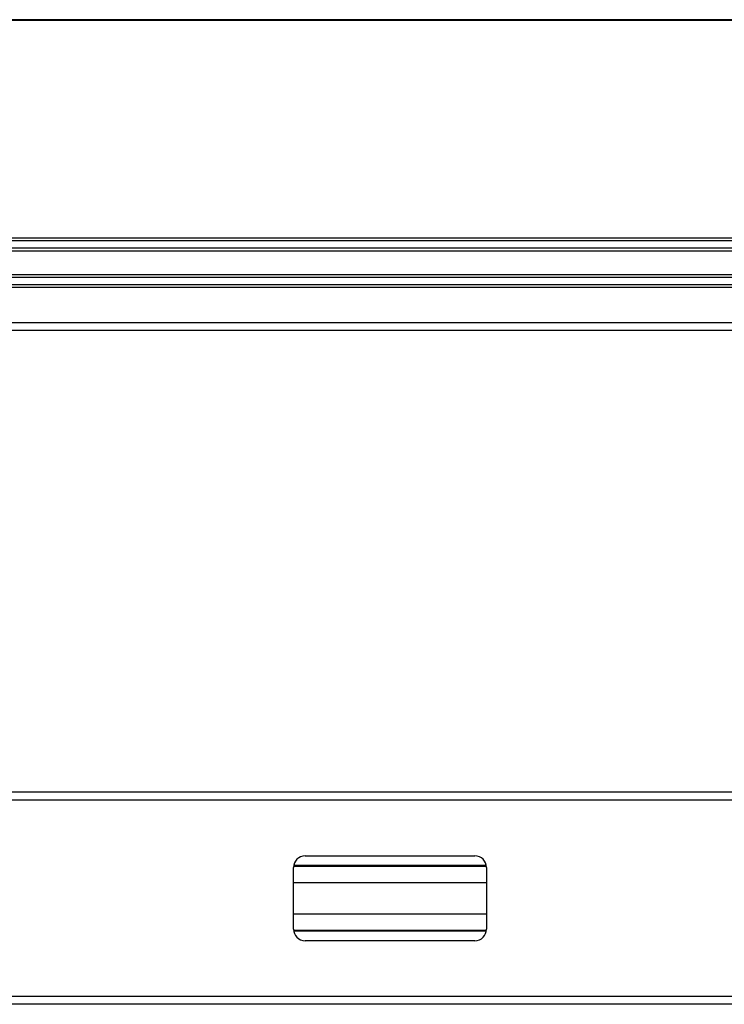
# Model space of a CAD drawing. Header units: millimetres. Extents: x -420 to 2302, y 443 to 882.
# Tile 4 of 16: x 62 to 245, y 443 to 699. Entities that reach past the tile are written whole.
import ezdxf

# ---------------------------------------------------------------- set-up
doc = ezdxf.new("R2010")
doc.units = ezdxf.units.MM

# ---------------------------------------------------------------- blocks, each defined once
blk = doc.blocks.new('Drawing View2')
at = {"color": 7, "linetype": 'Continuous', "lineweight": 25}
for p, q in [((0, 68.63), (-1000, 68.63)), ((0, 68.43), (-1000, 68.43)), ((0, 11.94), (-1000, 11.94)), ((0, 11.24), (-1000, 11.24)), ((0, 9.32), (-1000, 9.32)), ((0, 8.62), (-1000, 8.62)), ((0, 2.44), (-1000, 2.44)), ((0, 1.74), (-1000, 1.74)), ((0, -0.18), (-1000, -0.18)), ((0, -0.88), (-1000, -0.88)), ((0, -9.97), (-1000, -9.97)), ((0, -11.97), (-1000, -11.97))]:
    blk.add_line(p, q, dxfattribs=at)
blk = doc.blocks.new('Drawing View3')
at = {"color": 7, "linetype": 'Continuous', "lineweight": 25}
for p, q in [((837.5, 31.5), (-162.5, 31.5)), ((837.5, 29.5), (-162.5, 29.5)), ((128, 15), (172, 15)), ((125, -4), (125, 12)), ((125.02, 12.3), (174.98, 12.3)), ((174.96, 12.5), (125.04, 12.5)), ((175, 12), (175, -4)), ((125.02, -4.3), (174.98, -4.3)), ((174.96, -4.5), (125.04, -4.5)), ((172, -7), (128, -7)), ((837.5, -21.5), (-162.5, -21.5)), ((837.5, -23.5), (-162.5, -23.5))]:
    blk.add_line(p, q, dxfattribs=at)
for centre, start, end in [((128, 12), 90, 180), ((172, 12), 0, 90), ((128, -4), 180, 270), ((172, -4), 270, 0)]:
    blk.add_arc(centre, 3, start, end, dxfattribs=at)
for points, knots in [([(175, 8), (174.19, 8), (157.52, 8), (140.86, 8), (125, 8)], [0, 0, 0, 0, 0.048477, 1, 1, 1, 1]), ([(125, 0), (130.59, 0), (147.26, 0), (163.93, 0), (175, 0)], [0, 0, 0, 0, 0.335701, 1, 1, 1, 1])]:
    blk.add_open_spline(points, degree=3, knots=knots, dxfattribs=at)

msp = doc.modelspace()

# ---------------------------------------------------------------- block references
at = {"color": 7, "linetype": 'Continuous', "lineweight": 25}
for name, p in [('Drawing View2', (845.47, 630)), ('Drawing View3', (7.97, 466.69))]:
    msp.add_blockref(name, p, dxfattribs=at)

doc.saveas('drawing.dxf')
